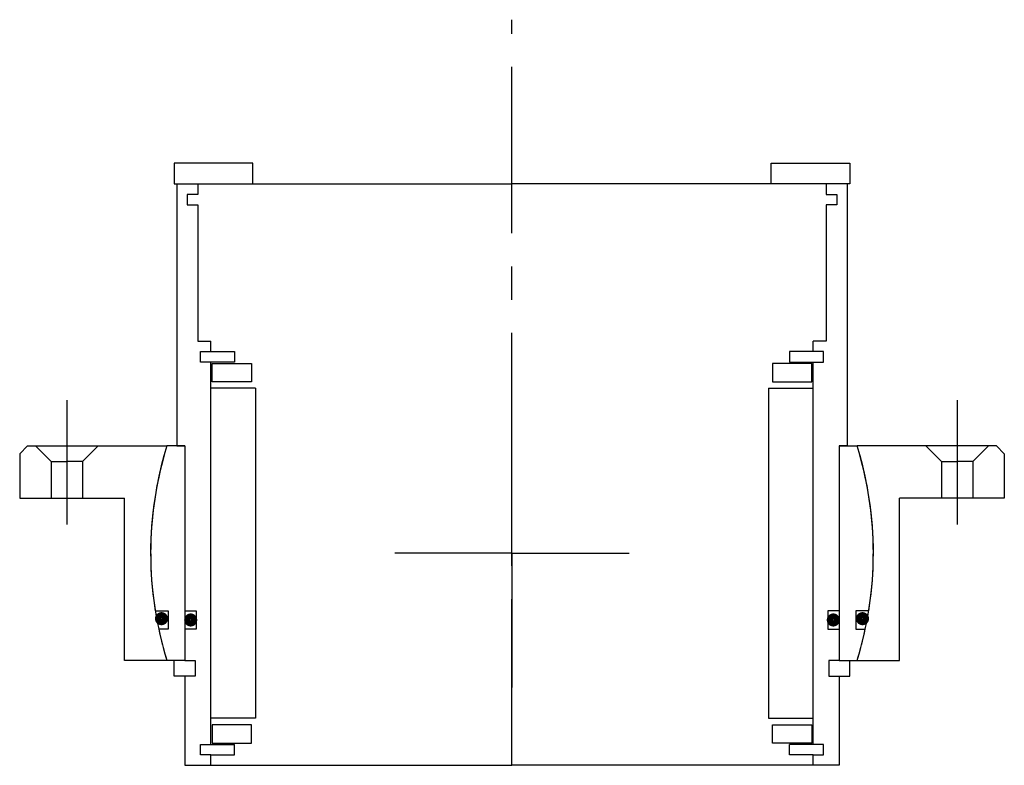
# Model space of a CAD drawing. Header units: millimetres. Extents: x -94 to 94, y -40 to 102.
import ezdxf

# ---------------------------------------------------------------- set-up
doc = ezdxf.new("R2010")
doc.units = ezdxf.units.MM
doc.linetypes.add('CENTER', pattern=[50.8, 31.75, -6.35, 6.35, -6.35])
doc.layers.add('Center', color=1, linetype='CENTER')

# ---------------------------------------------------------------- blocks, each defined once
blk = doc.blocks.new('in-sf098')
for p, q in [((-49.5, 74.5), (-64.5, 74.5)), ((-64.5, 74.5), (-64.5, 70.5)), ((-49.5, 70.5), (-49.5, 74.5)), ((49.5, 74.5), (64.5, 74.5)), ((49.5, 70.5), (49.5, 74.5)), ((64.5, 74.5), (64.5, 70.5)), ((-64.5, 70.5), (-49.5, 70.5)), ((-64, 70.5), (-64, 20.5)), ((-64, 70.5), (-60, 70.5)), ((-60, 70.5), (0, 70.5)), ((-60, 70.5), (-60, 68.5)), ((60, 70.5), (0, 70.5)), ((64.5, 70.5), (49.5, 70.5)), ((64, 70.5), (60, 70.5)), ((60, 70.5), (60, 68.5)), ((64, 70.5), (64, 20.5)), ((-62, 68.5), (-62, 66.5)), ((-60, 68.5), (-62, 68.5)), ((60, 68.5), (62, 68.5)), ((62, 68.5), (62, 66.5)), ((-62, 66.5), (-60, 66.5)), ((-60, 66.5), (-60, 40.5)), ((60, 66.5), (60, 40.5)), ((62, 66.5), (60, 66.5)), ((-60, 40.5), (-57.5, 40.5)), ((-57.5, 38.5), (-57.5, 40.5)), ((60, 40.5), (57.5, 40.5)), ((57.5, 38.5), (57.5, 40.5)), ((-59.5, 36.5), (-59.5, 38.5)), ((-59.5, 38.5), (-57.5, 38.5)), ((-57.5, 38.5), (-53, 38.5)), ((-53, 38.5), (-53, 36.5)), ((57.5, 38.5), (53, 38.5)), ((53, 38.5), (53, 36.5)), ((59.5, 38.5), (57.5, 38.5)), ((59.5, 36.5), (59.5, 38.5)), ((-53, 36.5), (-59.5, 36.5)), ((-57.5, -36.5), (-57.5, 36.5)), ((-57.25, 36.25), (-49.75, 36.25)), ((-57.25, 32.75), (-57.25, 36.25)), ((-49.75, 36.25), (-49.75, 32.75)), ((57.25, 36.25), (49.75, 36.25)), ((49.75, 36.25), (49.75, 32.75)), ((53, 36.5), (59.5, 36.5)), ((57.25, 32.75), (57.25, 36.25)), ((57.5, -36.5), (57.5, 36.5)), ((-49.75, 32.75), (-57.25, 32.75)), ((49.75, 32.75), (57.25, 32.75)), ((-49, 31.5), (-57.5, 31.5)), ((-49, 31.5), (-49, -31.5)), ((49, 31.5), (49, -31.5)), ((49, 31.5), (57.5, 31.5)), ((-62.5, 20.5), (-65.88, 20.5)), ((-64, 20.5), (-62.5, 20.5)), ((-62.5, 20.5), (-62.5, -20.5)), ((-62.5, 20.5), (-62.5, -11)), ((62.5, 20.5), (62.5, -11)), ((62.5, 20.5), (62.5, -20.5)), ((64, 20.5), (62.5, 20.5)), ((62.5, 20.5), (65.88, 20.5)), ((-68.12, -11), (-65.65, -11)), ((-65.65, -11), (-65.65, -14.5)), ((-62.5, -11), (-60.3, -11)), ((-60.3, -11), (-60.3, -14.5)), ((60.3, -11), (60.3, -14.5)), ((62.5, -11), (60.3, -11)), ((65.65, -11), (65.65, -14.5)), ((68.12, -11), (65.65, -11)), ((-65.65, -14.5), (-67.46, -14.5)), ((-60.3, -14.5), (-62.5, -14.5)), ((-62.5, -14.5), (-62.5, -20.5)), ((60.3, -14.5), (62.5, -14.5)), ((62.5, -14.5), (62.5, -20.5)), ((65.65, -14.5), (67.46, -14.5)), ((-62.5, -20.5), (-65.88, -20.5)), ((-64.5, -23.5), (-64.5, -20.5)), ((-62.5, -20.5), (-60.5, -20.5)), ((-60.5, -20.5), (-60.5, -23.5)), ((62.5, -20.5), (60.5, -20.5)), ((60.5, -20.5), (60.5, -23.5)), ((62.5, -20.5), (65.88, -20.5)), ((64.5, -23.5), (64.5, -20.5)), ((-62.5, -23.5), (-64.5, -23.5)), ((-62.5, -23.5), (-62.5, -40.5)), ((-60.5, -23.5), (-62.5, -23.5)), ((60.5, -23.5), (62.5, -23.5)), ((62.5, -23.5), (62.5, -40.5)), ((62.5, -23.5), (64.5, -23.5)), ((-49, -31.5), (-57.5, -31.5)), ((49, -31.5), (57.5, -31.5)), ((-49.75, -32.75), (-57.25, -32.75)), ((-57.25, -32.75), (-57.25, -36.25)), ((-49.75, -36.25), (-49.75, -32.75)), ((49.75, -32.75), (57.25, -32.75)), ((49.75, -36.25), (49.75, -32.75)), ((57.25, -32.75), (57.25, -36.25)), ((-59.5, -38.5), (-59.5, -36.5)), ((-59.5, -36.5), (-53, -36.5)), ((-57.25, -36.25), (-49.75, -36.25)), ((-53, -38.5), (-53, -36.5)), ((57.25, -36.25), (49.75, -36.25)), ((53, -38.5), (53, -36.5)), ((59.5, -36.5), (53, -36.5)), ((59.5, -38.5), (59.5, -36.5)), ((-57.5, -38.5), (-59.5, -38.5)), ((-57.5, -38.5), (-53, -38.5)), ((-57.5, -40.5), (-57.5, -38.5)), ((57.5, -38.5), (53, -38.5)), ((57.5, -38.5), (59.5, -38.5)), ((57.5, -40.5), (57.5, -38.5)), ((-62.5, -40.5), (-57.5, -40.5)), ((-57.5, -40.5), (0, -40.5)), ((57.5, -40.5), (0, -40.5)), ((62.5, -40.5), (57.5, -40.5))]:
    blk.add_line(p, q)
at = {"const_width": 1.2}
for points in [[(-66.27, -12.5, -1), (-67.57, -12.5, -1)], [(66.27, -12.5, 1), (67.57, -12.5, 1)], [(-60.7, -12.75, -1), (-62, -12.75, -1)], [(60.7, -12.75, 1), (62, -12.75, 1)]]:
    blk.add_lwpolyline(points, format="xyb", close=True, dxfattribs=at)
for start, end in [(162.7164, 189.1732), (350.8268, 17.2836), (192.1308, 197.2836), (342.7164, 347.8692)]:
    blk.add_arc((0, 0), 69, start, end)
at = {"layer": 'Center'}
blk.add_line((0, -40.5), (0, 101.87), dxfattribs=at)
blk = doc.blocks.new('4SF080-99 yderhus')
for p, q in [((-92.5, 20.5), (-94, 19)), ((-94, 19), (-94, 10.5)), ((-92.5, 20.5), (-65.88, 20.5)), ((-91, 20.5), (-88, 17.5)), ((-79, 20.5), (-82, 17.5)), ((92.5, 20.5), (65.88, 20.5)), ((79, 20.5), (82, 17.5)), ((91, 20.5), (88, 17.5)), ((92.5, 20.5), (94, 19)), ((94, 19), (94, 10.5)), ((-88, 17.5), (-85, 17.5)), ((-88, 17.5), (-88, 10.5)), ((-82, 17.5), (-85, 17.5)), ((-82, 17.5), (-82, 10.5)), ((82, 17.5), (82, 10.5)), ((82, 17.5), (85, 17.5)), ((88, 17.5), (85, 17.5)), ((88, 17.5), (88, 10.5)), ((-94, 10.5), (-74, 10.5)), ((-74, -20.5), (-74, 10.5)), ((94, 10.5), (74, 10.5)), ((74, -20.5), (74, 10.5)), ((-65.88, -20.5), (-74, -20.5)), ((65.88, -20.5), (74, -20.5))]:
    blk.add_line(p, q)
for start, end in [(162.7164, 197.2836), (342.7164, 17.2836)]:
    blk.add_arc((0, 0), 69, start, end)
at = {"layer": 'Center'}
for p, q in [((-85, 29.24), (-85, 5.5)), ((85, 29.24), (85, 5.5)), ((0, 0), (0, 25.63)), ((0, 0), (-22.37, 0)), ((0, 0), (22.37, 0)), ((0, 0), (0, -25.63))]:
    blk.add_line(p, q, dxfattribs=at)

msp = doc.modelspace()

# ---------------------------------------------------------------- block references
for name in ['in-sf098', '4SF080-99 yderhus']:
    msp.add_blockref(name, (0, 0))

doc.saveas('drawing.dxf')
